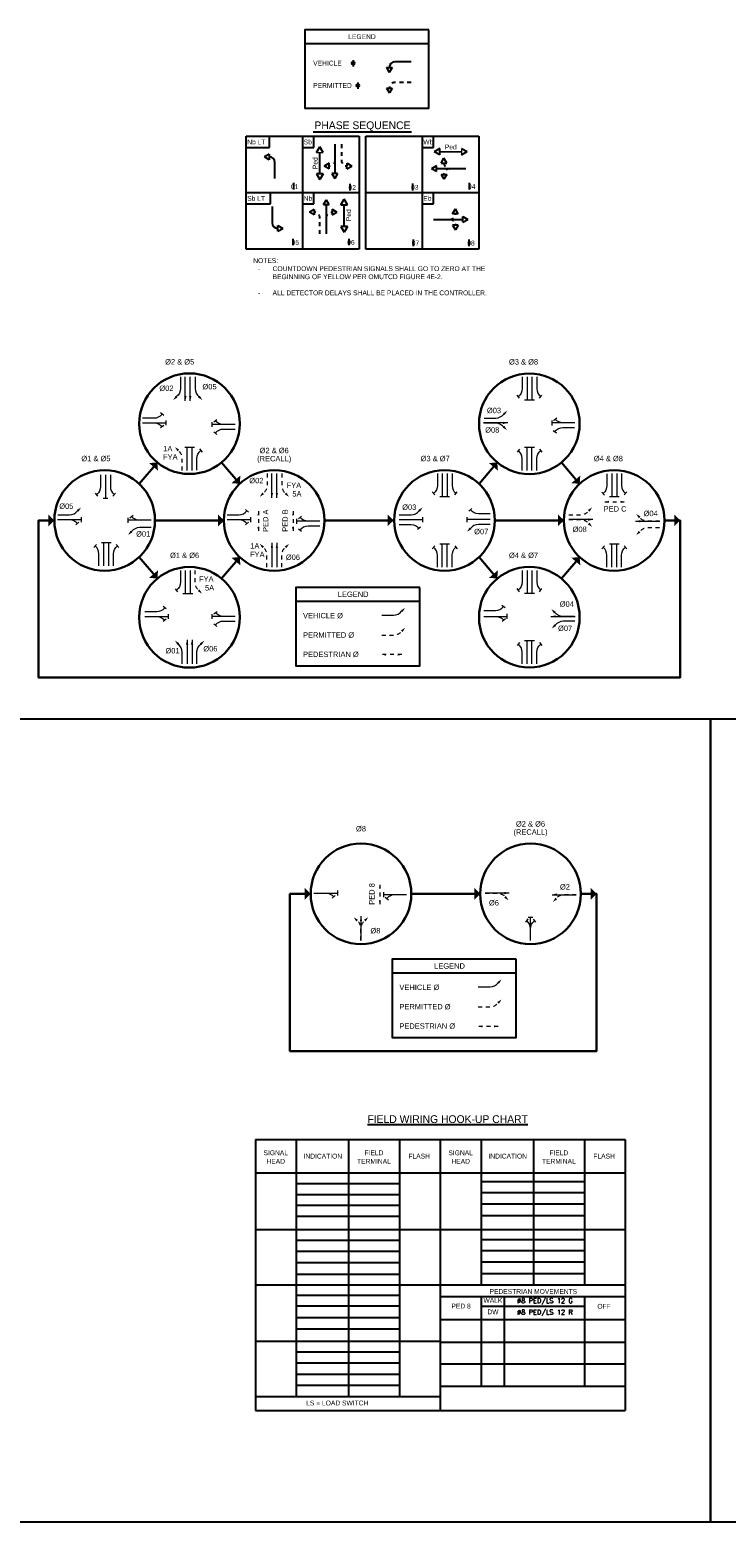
# Model space of a CAD drawing. Header units: feet. Extents: x -492 to 1369515, y -204 to 458626.
# Tile 13 of 17: x 139 to 157, y -138 to -100. Entities that reach past the tile are written whole.
import ezdxf
from ezdxf.enums import TextEntityAlignment as Align

# ---------------------------------------------------------------- set-up
doc = ezdxf.new("R2010")
doc.units = ezdxf.units.FT
doc.header["$MEASUREMENT"] = 0
for name, pattern in [('DGN Style 1', [0.063228, 0.000105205, -0.063123]), ('DGN Style 2', [0.017105, 0.010263, -0.006842]), ('F', [0.15, 0.1, -0.05])]:
    doc.linetypes.add(name, pattern=pattern)
doc.layers.add('COLUMNS', color=6, linetype='Continuous', plot=False)
for name, color, linetype in [('SH_Data', 7, 'Continuous'), ('SH_Text', 9, 'Continuous'), ('ST_Details', 4, 'Continuous'), ('ST_Text', 9, 'Continuous'), ('TEXT-DED', 10, 'Continuous')]:
    doc.layers.add(name, color=color, linetype=linetype)
doc.styles.add('Font 31 Normal (0.14)', font='ISO_FONTRIGHT.shx', dxfattribs={"height": 0.2})
doc.styles.add('Slanted Normal (0.14) Font 31', font='ISO_FONTRIGHT.shx', dxfattribs={"height": 0.14})
doc.styles.add('Slanted-Normal', font='font31.shx', dxfattribs={"height": 0.14})

# ---------------------------------------------------------------- blocks, each defined once
blk = doc.blocks.new('STHRU')
at = {"layer": 'SH_Data', "color": 2, "linetype": 'Continuous', "lineweight": 13}
for p, q in [((0, 0), (0.731, 0)), ((0.731, -0.077), (0.731, 0.077))]:
    blk.add_line(p, q, dxfattribs=at)
blk = doc.blocks.new('TERMF')
at = {"layer": 'SH_Data', "color": 1, "linetype": 'Continuous', "lineweight": 13, "extrusion": (0, 0, -1)}
blk.add_solid([(0.156, 0.039), (0, 0), (0.156, -0.039)], dxfattribs=at)
blk = doc.blocks.new('*U1065')
at = {"layer": 'SH_Data', "color": 2, "linetype": 'Continuous', "lineweight": 13, "extrusion": (0, 0, -1), "flags": 128}
blk.add_lwpolyline([(-0.096, 0.308), (-0.096, -0.005, 0.227198), (0.006, -0.217)], format="xyb", dxfattribs=at)
at = {"layer": 'SH_Data', "color": 1, "linetype": 'Continuous', "lineweight": 13, "extrusion": (0, 0, -1), "xscale": 0.8222475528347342, "yscale": 0.8222475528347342, "zscale": 0.8222475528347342, "rotation": 314.9229827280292}
blk.add_blockref('TERMF', (0.096, -0.308), dxfattribs=at)
blk = doc.blocks.new('*U1067')
at = {"layer": 'SH_Data', "color": 2, "linetype": 'Continuous', "lineweight": 13}
blk.add_line((0.001, 0.283), (0.067, 0.201), dxfattribs=at)
at = {"layer": 'SH_Data', "color": 2, "linetype": 'Continuous', "lineweight": 13, "flags": 128}
blk.add_lwpolyline([(-0.067, -0.283), (-0.067, 0.03, -0.227198), (0.034, 0.242)], format="xyb", dxfattribs=at)
blk = doc.blocks.new('TERMF_2')
at = {"layer": 'SH_Data', "color": 1, "linetype": 'Continuous', "lineweight": 13}
blk.add_solid([(-0.156, 0.039), (0, 0), (-0.156, -0.039)], dxfattribs=at)
blk = doc.blocks.new('*U1069')
at = {"layer": 'SH_Data', "color": 2, "linetype": 'Continuous', "lineweight": 13}
blk.add_line((0.32, 0), (-0.32, 0), dxfattribs=at)
at = {"layer": 'SH_Data', "color": 1, "linetype": 'Continuous', "lineweight": 13, "xscale": 0.8222464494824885, "yscale": 0.8222464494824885, "zscale": 0.8222464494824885, "rotation": 9.126311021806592e-12}
blk.add_blockref('TERMF_2', (0.32, 0), dxfattribs=at)
blk = doc.blocks.new('TERMF_4')
at = {"layer": 'SH_Data', "color": 1, "linetype": 'Continuous', "lineweight": 13, "extrusion": (0, 0, -1)}
blk.add_solid([(0.156, 0.039), (0, 0), (0.156, -0.039)], dxfattribs=at)
blk = doc.blocks.new('*U1071')
at = {"layer": 'SH_Data', "color": 2, "linetype": 'DGN Style 1', "lineweight": 13, "flags": 128}
blk.add_lwpolyline([(-0.115, 0.37), (-0.115, -0.006, 0.227198), (0.007, -0.261)], format="xyb", dxfattribs=at)
at = {"layer": 'SH_Data', "color": 1, "linetype": 'Continuous', "lineweight": 13, "xscale": 0.986697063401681, "yscale": 0.986697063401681, "zscale": 0.986697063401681, "rotation": 314.9229827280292}
blk.add_blockref('TERMF_4', (0.115, -0.37), dxfattribs=at)
blk = doc.blocks.new('TERMF_5')
at = {"layer": 'SH_Data', "color": 1, "linetype": 'Continuous', "lineweight": 13}
blk.add_solid([(-0.156, 0.039), (0, 0), (-0.156, -0.039)], dxfattribs=at)
blk = doc.blocks.new('TERMF_6')
at = {"layer": 'SH_Data', "color": 1, "linetype": 'Continuous', "lineweight": 13}
blk.add_solid([(-0.156, 0.039), (0, 0), (-0.156, -0.039)], dxfattribs=at)
blk = doc.blocks.new('*U1074')
at = {"layer": 'SH_Data', "color": 2, "linetype": 'DGN Style 2', "lineweight": 13}
blk.add_line((0.375, 0), (-0.375, 0), dxfattribs=at)
at = {"layer": 'SH_Data', "color": 1, "linetype": 'Continuous', "lineweight": 13, "extrusion": (0, 0, -1), "xscale": 0.9754271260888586, "yscale": 0.9754271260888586, "zscale": 0.9754271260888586, "rotation": 9.12631102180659e-12}
blk.add_blockref('TERMF_6', (0.375, 0), dxfattribs=at)
at = {"layer": 'SH_Data', "color": 1, "linetype": 'Continuous', "lineweight": 13, "xscale": 0.9754271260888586, "yscale": 0.9754271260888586, "zscale": 0.9754271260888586, "rotation": 9.12631102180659e-12}
blk.add_blockref('TERMF_5', (0.375, 0), dxfattribs=at)
blk = doc.blocks.new('PED')
at = {"layer": 'SH_Data', "color": 2, "linetype": 'DGN Style 2', "lineweight": 13}
blk.add_blockref('*U1074', (0, 0), dxfattribs=at)
blk = doc.blocks.new('TERMF_1')
at = {"layer": 'SH_Data', "color": 1, "linetype": 'Continuous', "lineweight": 13, "extrusion": (0, 0, -1)}
blk.add_solid([(0.156, 0.039), (0, 0), (0.156, -0.039)], dxfattribs=at)
blk = doc.blocks.new('TERMF_7')
at = {"layer": 'SH_Data', "color": 1, "linetype": 'Continuous', "lineweight": 13, "extrusion": (0, 0, -1)}
blk.add_solid([(0.156, 0.039), (0, 0), (0.156, -0.039)], dxfattribs=at)
blk = doc.blocks.new('*U1077')
at = {"layer": 'SH_Data', "color": 2, "linetype": 'DGN Style 1', "lineweight": 13, "flags": 128}
blk.add_lwpolyline([(-0.3, 0.094), (0.005, 0.094, -0.227198), (0.212, -0.005)], format="xyb", dxfattribs=at)
at = {"layer": 'SH_Data', "color": 1, "linetype": 'Continuous', "lineweight": 13, "extrusion": (0, 0, -1), "xscale": 0.801444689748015, "yscale": 0.801444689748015, "zscale": 0.801444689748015, "rotation": 224.9359150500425}
blk.add_blockref('TERMF_7', (-0.3, -0.094), dxfattribs=at)
blk = doc.blocks.new('TERMF_8')
at = {"layer": 'SH_Data', "color": 1, "linetype": 'Continuous', "lineweight": 13, "extrusion": (0, 0, -1)}
blk.add_solid([(0.156, 0.039), (0, 0), (0.156, -0.039)], dxfattribs=at)
blk = doc.blocks.new('*U1079')
at = {"layer": 'SH_Data', "color": 2, "linetype": 'DGN Style 1', "lineweight": 13, "flags": 128}
blk.add_lwpolyline([(0.3, -0.094), (-0.005, -0.094, -0.227198), (-0.212, 0.005)], format="xyb", dxfattribs=at)
at = {"layer": 'SH_Data', "color": 1, "linetype": 'Continuous', "lineweight": 13, "extrusion": (0, 0, -1), "xscale": 0.801444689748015, "yscale": 0.801444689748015, "zscale": 0.801444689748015, "rotation": 44.93591505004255}
blk.add_blockref('TERMF_8', (0.3, 0.094), dxfattribs=at)
blk = doc.blocks.new('TERMF_9')
at = {"layer": 'SH_Data', "color": 1, "linetype": 'Continuous', "lineweight": 13, "extrusion": (0, 0, -1)}
blk.add_solid([(0.156, 0.039), (0, 0), (0.156, -0.039)], dxfattribs=at)
blk = doc.blocks.new('*U1081')
at = {"layer": 'SH_Data', "color": 2, "linetype": 'DGN Style 1', "lineweight": 13, "flags": 128}
blk.add_lwpolyline([(0.094, 0.3), (0.094, -0.005, -0.227198), (-0.005, -0.212)], format="xyb", dxfattribs=at)
at = {"layer": 'SH_Data', "color": 1, "linetype": 'Continuous', "lineweight": 13, "extrusion": (0, 0, -1), "xscale": 0.8014446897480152, "yscale": 0.8014446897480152, "zscale": 0.8014446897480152, "rotation": 314.9229827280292}
blk.add_blockref('TERMF_9', (0.094, -0.3), dxfattribs=at)
blk = doc.blocks.new('PERMISSIVE ARROW')
at = {"layer": 'SH_Data', "color": 2, "linetype": 'F', "lineweight": 13, "flags": 128}
blk.add_lwpolyline([(0, 0), (0.306, 0, 0.227198), (0.512, 0.099)], format="xyb", dxfattribs=at)
at = {"layer": 'SH_Data', "color": 1, "linetype": 'Continuous', "lineweight": 13, "xscale": 0.8014446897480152, "yscale": 0.8014446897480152, "zscale": 0.8014446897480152, "rotation": 44.92298272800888}
blk.add_blockref('TERMF_4', (0.601, 0.187), dxfattribs=at)

msp = doc.modelspace()

# ---------------------------------------------------------------- linework, layer by layer
at = {"layer": 'COLUMNS', "color": 3}
msp.add_lwpolyline([(125.91158, -138.06895), (125.91158, -117.31895), (156.28658, -117.31895), (156.28658, -138.06895)], close=True, dxfattribs=at)
at = {"layer": 'COLUMNS', "color": 2}
msp.add_lwpolyline([(156.28658, -138.06895), (156.28658, -117.31895), (186.66158, -117.31895), (186.66158, -138.06895)], close=True, dxfattribs=at)
at = {"layer": 'SH_Data', "color": 3}
for p, q in [((145.80181, -99.86471), (149.00376, -99.86471)), ((146.02101, -102.15179), (148.55701, -102.15179)), ((144.28931, -103.72078), (144.28931, -102.26245)), ((144.28931, -102.26245), (145.74765, -102.26245)), ((144.28931, -102.55411), (144.88752, -102.55411)), ((144.88752, -102.55411), (144.88752, -102.26245)), ((145.74765, -102.26245), (145.74765, -105.17911)), ((145.74765, -102.26245), (147.20598, -102.26245)), ((145.74765, -102.55411), (146.03931, -102.55411)), ((146.03931, -102.55411), (146.03931, -102.26245)), ((147.20598, -102.26245), (147.20598, -103.72078)), ((147.37959, -103.72078), (147.37959, -102.26245)), ((147.37959, -102.26245), (148.83792, -102.26245)), ((148.83792, -102.26245), (148.83792, -105.17911)), ((148.83792, -102.26245), (150.29626, -102.26245)), ((148.83792, -102.55411), (149.12959, -102.55411)), ((149.12959, -102.55411), (149.12959, -102.26245)), ((150.29626, -102.26245), (150.29626, -105.17911)), ((144.28931, -103.72078), (147.20598, -103.72078)), ((144.28931, -105.17911), (144.28931, -103.72078)), ((144.28931, -104.01245), (144.91738, -104.01245)), ((144.91738, -104.01245), (144.91738, -103.72078)), ((145.74765, -104.01245), (146.03931, -104.01245)), ((146.03931, -104.01245), (146.03931, -103.72078)), ((147.20598, -103.72078), (147.20598, -105.17911)), ((147.37959, -103.72078), (150.29626, -103.72078)), ((147.37959, -105.17911), (147.37959, -103.72078)), ((148.83792, -104.01245), (149.12959, -104.01245)), ((149.12959, -104.01245), (149.12959, -103.72078)), ((145.74765, -105.17911), (144.28931, -105.17911)), ((147.20598, -105.17911), (145.74765, -105.17911)), ((147.20598, -105.17911), (145.74765, -105.17911)), ((148.83792, -105.17911), (147.37959, -105.17911)), ((150.29626, -105.17911), (148.83792, -105.17911)), ((144.52592, -128.18464), (149.30239, -128.18464)), ((149.30239, -128.18464), (149.30239, -135.18465)), ((149.30239, -128.18464), (154.07887, -128.18464)), ((154.07887, -128.18464), (154.07887, -135.18465)), ((144.52592, -129.04111), (149.30239, -129.04111)), ((149.30239, -129.04111), (154.07887, -129.04111)), ((144.52592, -130.507), (149.30239, -130.507)), ((149.30239, -130.507), (154.07887, -130.507)), ((144.52592, -131.93994), (149.30239, -131.93994)), ((149.30239, -131.93994), (154.07887, -131.93994)), ((149.30239, -132.23641), (154.07887, -132.23641)), ((149.30239, -132.82935), (154.07887, -132.82935)), ((144.52592, -133.38935), (149.30239, -133.38935)), ((149.30239, -133.42229), (154.07887, -133.42229)), ((149.30239, -133.98229), (154.07887, -133.98229)), ((149.30239, -134.55876), (154.07887, -134.55876)), ((144.52592, -135.18465), (154.07887, -135.18465))]:
    msp.add_line(p, q, dxfattribs=at)
at = {"layer": 'SH_Data', "color": 9, "linetype": 'Continuous', "lineweight": 30}
for p, q in [((141.9945, -110.69082), (141.52335, -111.24286)), ((144.12308, -111.24269), (143.65194, -110.69066)), ((150.77427, -110.6918), (150.30422, -111.24255)), ((152.90347, -111.24293), (152.43291, -110.69158)), ((143.71364, -112.18957), (141.93261, -112.18957)), ((148.09387, -112.18957), (146.31284, -112.18957)), ((152.49411, -112.18974), (150.71399, -112.18974)), ((141.99547, -113.68969), (141.52323, -113.13638)), ((144.12305, -113.13642), (143.65082, -113.68973)), ((150.77534, -113.6887), (150.30433, -113.13682)), ((152.90352, -113.13659), (152.43212, -113.68892)), ((150.3342, -121.83698), (148.55408, -121.83698))]:
    msp.add_line(p, q, dxfattribs=at)
at = {"layer": 'SH_Data'}
for p, q in [((145.57265, -114.27161), (148.77459, -114.27161)), ((148.0627, -123.87489), (151.26465, -123.87489))]:
    msp.add_line(p, q, dxfattribs=at)
at = {"layer": 'SH_Data', "color": 3, "flags": 128}
msp.add_lwpolyline([(149.00376, -99.51471), (145.80181, -99.51471), (145.80181, -101.53531), (149.00376, -101.53531), (149.00376, -99.51471)], close=True, dxfattribs=at)
at = {"layer": 'SH_Data', "color": 9, "lineweight": 30, "flags": 128}
for points in [[(155.09331, -112.18974), (155.49943, -112.18974), (155.49943, -116.25099), (139.33341, -116.25099), (138.92728, -116.25099), (138.92728, -112.18957), (139.33341, -112.18957)], [(152.9334, -121.83705), (153.33952, -121.83705), (153.33952, -125.8983), (145.41993, -125.8983), (145.41993, -121.83688), (145.95488, -121.83691)]]:
    msp.add_lwpolyline(points, dxfattribs=at)
at = {"layer": 'SH_Data', "flags": 128}
for points in [[(148.77459, -113.92161), (145.57265, -113.92161), (145.57265, -115.94221), (148.77459, -115.94221), (148.77459, -113.92161)], [(151.26465, -123.52489), (148.0627, -123.52489), (148.0627, -125.54549), (151.26465, -125.54549), (151.26465, -123.52489)]]:
    msp.add_lwpolyline(points, close=True, dxfattribs=at)
at = {"layer": 'SH_Data', "color": 2, "linetype": 'Continuous', "lineweight": 13, "flags": 128}
msp.add_lwpolyline([(143.01731, -115.89684), (143.01737, -115.59132, -0.22719766), (143.11638, -115.38481)], format="xyb", dxfattribs=at)
at = {"layer": 'SH_Data', "color": 254, "linetype": 'Continuous', "lineweight": 30}
for centre in [(142.82312, -109.68967), (151.60359, -109.69098), (140.63301, -112.18957), (145.01324, -112.18957), (149.41439, -112.18974), (153.79371, -112.18974), (142.82312, -114.69165), (151.60359, -114.69017), (147.25448, -121.83698), (151.6338, -121.83698)]:
    msp.add_circle(centre, 1.2996, dxfattribs=at)
at = {"layer": 'SH_Data'}
for points in [[(141.9945, -110.69082), (141.78082, -110.70762), (142.0113, -110.90451)], [(144.12305, -113.13642), (143.90936, -113.15322), (144.13985, -113.35011)], [(152.90352, -113.13659), (152.68984, -113.15339), (152.92033, -113.35028)]]:
    msp.add_solid(points, dxfattribs=at)
at = {"layer": 'SH_Data', "extrusion": (0, 0, -1)}
for points in [[(-144.12308, -111.24269), (-143.9094, -111.22588), (-144.13988, -111.029)], [(-150.77534, -110.69078), (-150.56165, -110.70758), (-150.79214, -110.90446)], [(-152.90347, -111.24293), (-152.68978, -111.22613), (-152.92027, -111.02924)], [(-139.33341, -112.18957), (-139.18191, -112.03794), (-139.18178, -112.34107)], [(-143.71364, -112.18957), (-143.56214, -112.03794), (-143.56201, -112.34107)], [(-148.09387, -112.18957), (-147.94236, -112.03794), (-147.94224, -112.34107)], [(-152.49411, -112.18974), (-152.34261, -112.03811), (-152.34248, -112.34124)], [(-155.49943, -112.18974), (-155.34793, -112.03811), (-155.3478, -112.34124)], [(-141.99547, -113.68969), (-141.78178, -113.67289), (-142.01227, -113.47601)], [(-150.77534, -113.6887), (-150.56165, -113.67189), (-150.79214, -113.47501)], [(-145.95488, -121.83698), (-145.80338, -121.68535), (-145.80325, -121.98848)], [(-150.3342, -121.83698), (-150.18269, -121.68535), (-150.18257, -121.98848)], [(-153.33952, -121.83705), (-153.18802, -121.68542), (-153.18789, -121.98855)]]:
    msp.add_solid(points, dxfattribs=at)
at = {"layer": 'ST_Details'}
for p, q in [((147.91174, -100.4878), (148.05758, -100.48755)), ((147.91174, -100.4878), (147.98487, -100.61397)), ((148.05758, -100.48755), (147.98487, -100.61397)), ((148.54691, -100.3409), (148.13025, -100.3416)), ((147.91465, -101.01972), (148.06048, -101.01948)), ((147.91465, -101.01972), (147.98777, -101.14589)), ((148.06048, -101.01948), (147.98777, -101.14589)), ((146.10541, -102.68123), (146.18957, -102.53499)), ((146.27415, -102.681), (146.18957, -102.53499)), ((146.57894, -102.47156), (146.57768, -103.2285)), ((144.8844, -102.72368), (144.75823, -102.7968)), ((144.88465, -102.86951), (144.75823, -102.7968)), ((144.8844, -102.72368), (144.88465, -102.86951)), ((146.19138, -103.23786), (146.19041, -102.68146)), ((149.29509, -102.57865), (149.14922, -102.66346)), ((149.2956, -102.74738), (149.14922, -102.66346)), ((149.2956, -102.74738), (149.29509, -102.57865)), ((149.29534, -102.66302), (149.85174, -102.66114)), ((149.32381, -102.95719), (149.39652, -102.83077)), ((149.46964, -102.95694), (149.39652, -102.83077)), ((149.85183, -102.57615), (149.99821, -102.66007)), ((149.85234, -102.74488), (149.99821, -102.66007)), ((146.27574, -103.23774), (146.10701, -103.23798)), ((146.10701, -103.23798), (146.19158, -103.38399)), ((146.27574, -103.23774), (146.19158, -103.38399)), ((146.43229, -102.9609), (146.30588, -103.03361)), ((146.43205, -103.10673), (146.30588, -103.03361)), ((146.43205, -103.10673), (146.43229, -102.9609)), ((146.50476, -103.22838), (146.57747, -103.3548)), ((146.6506, -103.22863), (146.50476, -103.22838)), ((146.6506, -103.22863), (146.57747, -103.3548)), ((146.89323, -103.10779), (146.89347, -102.96195)), ((146.89323, -103.10779), (147.01965, -103.03508)), ((146.89347, -102.96195), (147.01965, -103.03508)), ((149.20368, -103.0303), (149.0775, -103.10343)), ((149.20392, -103.17614), (149.0775, -103.10343)), ((149.20392, -103.17614), (149.20368, -103.0303)), ((149.96074, -103.10196), (149.2038, -103.10322)), ((149.32381, -102.95719), (149.46964, -102.95694)), ((149.32466, -103.24885), (149.47049, -103.24861)), ((149.32466, -103.24885), (149.39778, -103.37502)), ((149.47049, -103.24861), (149.39778, -103.37502)), ((146.28921, -104.03024), (146.36192, -103.90382)), ((146.28921, -104.03024), (146.43504, -104.02999)), ((146.43504, -104.02999), (146.36192, -103.90382)), ((146.36339, -104.78706), (146.36213, -104.03012)), ((146.73568, -104.03753), (146.81984, -103.89128)), ((146.73568, -104.03753), (146.90442, -104.03729)), ((146.90442, -104.03729), (146.81984, -103.89128)), ((146.82164, -104.59415), (146.82068, -104.03775)), ((146.04698, -104.15189), (145.92081, -104.22501)), ((146.04723, -104.29772), (145.92081, -104.22501)), ((146.04698, -104.15189), (146.04723, -104.29772)), ((146.50816, -104.1514), (146.63458, -104.2241)), ((146.50816, -104.1514), (146.50841, -104.29723)), ((146.50841, -104.29723), (146.63458, -104.2241)), ((149.13083, -104.41072), (149.88777, -104.41199)), ((149.62193, -104.26571), (149.69506, -104.13954)), ((149.76776, -104.26596), (149.62193, -104.26571)), ((149.76776, -104.26596), (149.69506, -104.13954)), ((149.88765, -104.48491), (149.88789, -104.33907)), ((149.88765, -104.48491), (150.01407, -104.4122)), ((149.88789, -104.33907), (150.01407, -104.4122)), ((145.10522, -104.57205), (145.23164, -104.64476)), ((145.10547, -104.71789), (145.10522, -104.57205)), ((145.10547, -104.71789), (145.23164, -104.64476)), ((146.90601, -104.59403), (146.73728, -104.59427)), ((146.73728, -104.59427), (146.82185, -104.74028)), ((146.90601, -104.59403), (146.82185, -104.74028)), ((149.76692, -104.55762), (149.62108, -104.55738)), ((149.62108, -104.55738), (149.69379, -104.68379)), ((149.76692, -104.55762), (149.69379, -104.68379))]:
    msp.add_line(p, q, dxfattribs=at)
at = {"layer": 'ST_Details', "linetype": 'F', "flags": 128}
for points in [[(148.54982, -100.87282), (148.13315, -100.87352, 0.41421356), (147.98756, -101.0196)], [(146.74915, -102.47213), (146.74776, -102.88879, 0.41421356), (146.89335, -103.03487)], [(146.57825, -102.88823, -0.41421356), (146.43217, -103.03382)], [(149.54316, -103.10265, 0.41421356), (149.39757, -103.24873)], [(146.19318, -104.78706), (146.19318, -104.37039, 0.41421356), (146.04711, -104.2248)], [(146.3627, -104.37039, -0.41421356), (146.50829, -104.22432)], [(149.54841, -104.41142, -0.41421571), (149.694, -104.5575)]]:
    msp.add_lwpolyline(points, format="xyb", dxfattribs=at)
at = {"layer": 'ST_Details', "flags": 128}
for points in [[(145.0306, -103.35885), (145.0306, -102.94218, 0.41421356), (144.88452, -102.79659)], [(144.95927, -104.08272), (144.95927, -104.49938, 0.41421356), (145.10535, -104.64497)]]:
    msp.add_lwpolyline(points, format="xyb", dxfattribs=at)
at = {"layer": 'ST_Details'}
msp.add_arc((148.13049, -100.48743), 0.14583, 90.095721, 180.095721, dxfattribs=at)
at = {"layer": 'ST_Details', "linetype": 'F'}
for centre, start, end in [((149.54256, -102.95682), 180.095721, 270.095721), ((149.54901, -104.26559), 269.904279, 359.904279)]:
    msp.add_arc(centre, 0.14583, start, end, dxfattribs=at)
at = {"layer": 'ST_Text', "linetype": 'Continuous', "lineweight": 0}
for p, q in [((146.10541, -102.68123), (146.27415, -102.681)), ((149.85183, -102.57615), (149.85234, -102.74488))]:
    msp.add_line(p, q, dxfattribs=at)
at = {"layer": 'TEXT-DED'}
for p, q in [((147.05457, -100.29599), (147.05457, -100.46363)), ((147.17484, -100.87219), (147.17484, -101.03982)), ((145.51304, -103.46494), (145.51304, -103.64072)), ((146.97049, -103.49313), (146.97049, -103.66565)), ((148.58385, -103.48596), (148.58385, -103.66662)), ((150.0486, -103.46969), (150.0486, -103.64058)), ((145.49641, -104.91398), (145.49641, -105.08161)), ((146.93717, -104.91398), (146.93717, -105.08161)), ((148.59984, -104.92959), (148.59984, -105.10374)), ((150.0366, -104.92959), (150.0366, -105.10211)), ((145.58004, -128.18464), (145.58004, -134.82229)), ((146.93063, -128.18464), (146.93063, -134.82229)), ((148.24828, -128.18464), (148.24828, -134.82229)), ((150.35651, -128.18464), (150.35651, -131.93994)), ((151.7071, -128.18464), (151.7071, -131.93994)), ((153.02475, -128.18464), (153.02475, -131.93994)), ((145.58004, -129.32111), (148.24828, -129.32111)), ((150.35651, -129.2717), (153.02475, -129.2717)), ((145.58004, -129.60111), (148.24828, -129.60111)), ((145.58004, -129.88111), (148.24828, -129.88111)), ((150.35651, -129.5517), (153.02475, -129.5517)), ((150.35651, -129.84817), (153.02475, -129.84817)), ((145.58004, -130.16111), (148.24828, -130.16111)), ((150.35651, -130.14464), (153.02475, -130.14464)), ((145.58004, -130.787), (148.24828, -130.787)), ((145.58004, -131.067), (148.24828, -131.067)), ((150.35651, -130.77053), (153.02475, -130.77053)), ((150.35651, -131.05053), (153.02475, -131.05053)), ((145.58004, -131.36347), (148.24828, -131.36347)), ((150.35651, -131.347), (153.02475, -131.347)), ((145.58004, -131.65994), (148.24828, -131.65994)), ((150.35651, -131.64347), (153.02475, -131.64347)), ((145.58004, -132.20347), (148.24828, -132.20347)), ((150.35651, -132.23641), (150.35651, -133.98229)), ((150.35651, -132.23641), (150.35651, -134.55876)), ((150.35651, -132.23641), (150.35651, -134.55876)), ((150.9571, -132.23641), (150.9571, -134.55876)), ((150.9571, -132.23641), (150.9571, -134.55876)), ((153.02475, -132.23641), (153.02475, -133.98229)), ((153.02475, -132.23641), (153.02475, -134.55876)), ((145.58004, -132.48347), (148.24828, -132.48347)), ((150.35651, -132.492), (153.02475, -132.492)), ((145.58004, -132.77994), (148.24828, -132.77994)), ((145.58004, -133.07641), (148.24828, -133.07641)), ((145.58004, -133.66935), (148.24828, -133.66935)), ((145.58004, -133.94935), (148.24828, -133.94935)), ((145.58004, -134.24582), (148.24828, -134.24582)), ((145.58004, -134.52582), (148.24828, -134.52582)), ((144.52592, -134.82229), (149.30239, -134.82229))]:
    msp.add_line(p, q, dxfattribs=at)
at = {"layer": 'TEXT-DED', "color": 3}
msp.add_line((144.52592, -128.18464), (144.52592, -135.18465), dxfattribs=at)
at = {"layer": 'TEXT-DED'}
for centre in [(147.05352, -100.3775), (147.1738, -100.95369)]:
    msp.add_circle(centre, 0.03739, dxfattribs=at)

# ---------------------------------------------------------------- block references
at = {"layer": 'SH_Data', "color": 2, "linetype": 'Continuous', "lineweight": 13}
for name, p, xscale, yscale, zscale, rotation in [('*U1065', (142.49653, -108.77933), 0.9747000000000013, 0.9747000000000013, 0.9747000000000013, 359.9870676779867), ('*U1067', (151.35182, -108.75627), 0.9747, 0.9747, 0.9747, 180.0000000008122), ('*U1067', (141.8832, -109.73447), 0.9747, 0.9747, 0.9747, 270.0000000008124), ('STHRU', (144.00244, -109.7106), 0.8216335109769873, 0.8216335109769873, 0.8216335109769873, 180), ('STHRU', (152.78291, -109.66974), 0.8216335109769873, 0.8216335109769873, 0.8216335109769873, 180), ('*U1067', (152.49838, -109.86206), -0.9747, 0.9747, 0.9747, 90), ('*U1067', (152.50699, -109.60424), 0.9747, 0.9747, 0.9747, 89.99999999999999), ('*U1067', (143.08287, -110.61895), 0.9747000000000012, 0.9747000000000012, 0.9747000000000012, 359.9870676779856), ('STHRU', (140.65394, -111.01025), 0.8216335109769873, 0.8216335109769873, 0.8216335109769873, 270), ('*U1067', (149.16262, -111.25503), 0.9747, 0.9747, 0.9747, 180.0000000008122), ('*U1067', (153.54194, -111.26024), 0.9747, 0.9747, 0.9747, 180.0000000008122), ('*U1067', (139.69309, -112.23437), 0.9747, 0.9747, 0.9747, 270.0000000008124), ('*U1067', (141.5623, -112.12011), 0.9747000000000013, 0.9747000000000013, 0.9747000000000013, 89.98706767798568), ('*U1067', (144.07332, -112.23437), 0.9747, 0.9747, 0.9747, 270.0000000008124), ('STHRU', (146.19256, -112.2105), 0.8216335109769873, 0.8216335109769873, 0.8216335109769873, 180), ('STHRU', (150.59371, -112.1685), 0.8216335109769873, 0.8216335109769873, 0.8216335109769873, 180), ('*U1067', (150.31779, -111.94913), 0.9747, 0.9747, 0.9747, 89.99999999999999), ('*U1071', (152.92329, -112.26213), -0.8122499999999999, 0.8122499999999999, 0.8122499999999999, 90), ('*U1067', (148.51961, -112.36082), 0.9747, 0.9747, 0.9747, 270), ('*U1067', (154.05345, -113.11902), 0.9747000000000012, 0.9747000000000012, 0.9747000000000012, 359.9870676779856), ('*U1067', (142.52468, -113.75694), 0.9747, 0.9747, 0.9747, 180.0000000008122), ('*U1067', (151.35182, -113.75546), 0.9747, 0.9747, 0.9747, 180.0000000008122), ('*U1067', (150.7002, -114.44956), -0.9747, 0.9747, 0.9747, 270), ('*U1067', (141.95062, -114.73591), 0.9747, 0.9747, 0.9747, 270), ('STHRU', (144.00244, -114.67041), 0.8216335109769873, 0.8216335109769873, 0.8216335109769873, 180), ('*U1067', (143.73174, -114.60491), 0.9747, 0.9747, 0.9747, 89.99999999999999), ('STHRU', (150.42427, -114.66894), -0.8216335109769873, 0.8216335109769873, 0.8216335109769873, 180), ('*U1067', (150.7088, -114.73444), 0.9747, 0.9747, 0.9747, 270), ('*U1067', (146.31456, -121.88179), 0.9747, 0.9747, 0.9747, 270.0000000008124), ('STHRU', (148.4338, -121.85791), 0.8216335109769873, 0.8216335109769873, 0.8216335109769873, 180), ('*U1067', (151.69936, -122.76627), 0.9747000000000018, 0.9747000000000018, 0.9747000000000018, 359.9870676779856)]:
    msp.add_blockref(name, p, dxfattribs=dict(at, xscale=xscale, yscale=yscale, zscale=zscale, rotation=rotation))
at = {"layer": 'SH_Data', "color": 1, "linetype": 'Continuous', "lineweight": 13, "extrusion": (0, 0, -1)}
for name, p, xscale, yscale, zscale, rotation in [('*U1069', (-142.71704, -108.79049), 0.9747, 0.9747, 0.9747, 269.9999999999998), ('*U1069', (-142.84386, -108.79049), 0.9747, 0.9747, 0.9747, 269.9999999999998), ('*U1069', (-144.95382, -111.29039), 0.9747, 0.9747, 0.9747, 269.9999999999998), ('*U1069', (-145.08064, -111.29039), 0.9747, 0.9747, 0.9747, 269.9999999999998), ('TERMF_1', (-143.20468, -115.29627), 0.801444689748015, 0.801444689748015, 0.801444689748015, 134.9359150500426)]:
    msp.add_blockref(name, p, dxfattribs=dict(at, xscale=xscale, yscale=yscale, zscale=zscale, rotation=rotation))
at = {"layer": 'SH_Data', "color": 2, "linetype": 'Continuous', "lineweight": 13, "extrusion": (0, 0, -1)}
for name, p, xscale, yscale, zscale in [('*U1065', (-143.06422, -108.77935), 0.9747, 0.9747, 0.9747), ('STHRU', (-141.83821, -112.18561), 0.8216335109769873, 0.8216335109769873, 0.8216335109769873), ('*U1067', (-140.41946, -113.08436), 0.9747, 0.9747, 0.9747)]:
    msp.add_blockref(name, p, dxfattribs=dict(at, xscale=xscale, yscale=yscale, zscale=zscale))
for name, p, xscale, yscale, zscale, rotation in [('STHRU', (-151.54414, -108.48035), 0.8216335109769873, 0.8216335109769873, 0.8216335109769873, 270.0000000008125), ('STHRU', (-151.67096, -108.48035), 0.8216335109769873, 0.8216335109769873, 0.8216335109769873, 270.0000000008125), ('*U1067', (-151.86328, -108.75627), 0.9747, 0.9747, 0.9747, 180.0000000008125), ('*U1067', (-141.88306, -109.47611), 0.9747, 0.9747, 0.9747, 90.00000000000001), ('*U1065', (-150.7332, -109.44934), 0.9747, 0.9747, 0.9747, 270), ('STHRU', (-141.61249, -109.66897), 0.8216335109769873, 0.8216335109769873, 0.8216335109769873, 180.0000000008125), ('*U1067', (-143.72652, -109.64509), -0.9747, 0.9747, 0.9747, 270), ('*U1067', (-143.72652, -109.90291), 0.9747, 0.9747, 0.9747, 270), ('*U1065', (-150.72459, -109.76329), -0.9747, 0.9747, 0.9747, 270), ('STHRU', (-142.76367, -110.89486), 0.8216335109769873, 0.8216335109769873, 0.8216335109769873, 90.00000000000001), ('STHRU', (-142.89049, -110.89486), 0.8216335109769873, 0.8216335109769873, 0.8216335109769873, 90.00000000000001), ('*U1067', (-151.35176, -110.62027), 0.9747000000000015, 0.9747000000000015, 0.9747000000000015, 359.9870676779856), ('STHRU', (-151.54414, -110.89617), 0.8216335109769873, 0.8216335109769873, 0.8216335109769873, 90.00000000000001), ('STHRU', (-151.67096, -110.89617), 0.8216335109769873, 0.8216335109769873, 0.8216335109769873, 90.00000000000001), ('*U1067', (-151.86334, -110.62027), -0.9747000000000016, 0.9747, 0.9747, 0.01293232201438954), ('*U1067', (-140.46162, -111.28617), -0.9747, 0.9747, 0.9747, 180), ('*U1067', (-140.84626, -111.28617), 0.9747, 0.9747, 0.9747, 180), ('STHRU', (-149.35494, -110.97911), 0.8216335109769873, 0.8216335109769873, 0.8216335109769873, 270.0000000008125), ('STHRU', (-149.48176, -110.97911), 0.8216335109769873, 0.8216335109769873, 0.8216335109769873, 270.0000000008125), ('*U1067', (-149.67408, -111.25503), 0.9747, 0.9747, 0.9747, 180.0000000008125), ('STHRU', (-153.73426, -110.97911), 0.8216335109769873, 0.8216335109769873, 0.8216335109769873, 270.0000000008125), ('STHRU', (-153.86107, -110.97911), 0.8216335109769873, 0.8216335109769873, 0.8216335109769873, 270.0000000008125), ('*U1067', (-154.05339, -111.25503), 0.9747, 0.9747, 0.9747, 180.0000000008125), ('*U1065', (-139.7227, -111.94847), 0.9747, 0.9747, 0.9747, 270.0000000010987), ('STHRU', (-139.42238, -112.16887), 0.8216335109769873, 0.8216335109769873, 0.8216335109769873, 180.0000000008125), ('*U1067', (-144.07317, -111.97601), 0.9747, 0.9747, 0.9747, 90.00000000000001), ('STHRU', (-143.80261, -112.16887), 0.8216335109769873, 0.8216335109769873, 0.8216335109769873, 180.0000000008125), ('*U1067', (-145.91663, -112.14499), -0.9747, 0.9747, 0.9747, 270), ('*U1065', (-148.544, -111.9481), 0.9747, 0.9747, 0.9747, 270), ('STHRU', (-148.24368, -112.1685), 0.8216335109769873, 0.8216335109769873, 0.8216335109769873, 180), ('*U1065', (-141.53791, -112.46949), 0.9747000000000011, 0.9747000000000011, 0.9747000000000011, 89.9870676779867), ('*U1067', (-145.91663, -112.40281), 0.9747, 0.9747, 0.9747, 270), ('*U1065', (-150.2934, -112.3889), 0.9747, 0.9747, 0.9747, 90.00000000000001), ('STHRU', (-140.61177, -113.36028), 0.8216335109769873, 0.8216335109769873, 0.8216335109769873, 90.00000000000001), ('STHRU', (-140.73859, -113.36028), 0.8216335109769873, 0.8216335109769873, 0.8216335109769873, 90.00000000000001), ('*U1067', (-149.16256, -113.11902), 0.9747000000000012, 0.9747000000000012, 0.9747000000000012, 359.9870676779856), ('STHRU', (-149.35494, -113.39493), 0.8216335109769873, 0.8216335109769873, 0.8216335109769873, 90.00000000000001), ('STHRU', (-149.48176, -113.39493), 0.8216335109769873, 0.8216335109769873, 0.8216335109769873, 90.00000000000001), ('*U1067', (-149.67414, -113.11902), -0.9747000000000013, 0.9747, 0.9747, 0.01293232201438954), ('*U1067', (-153.54188, -113.11902), 0.9747000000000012, 0.9747000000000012, 0.9747000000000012, 359.9870676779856), ('STHRU', (-153.73426, -113.39493), 0.8216335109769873, 0.8216335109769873, 0.8216335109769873, 90.00000000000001), ('STHRU', (-153.86107, -113.39493), 0.8216335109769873, 0.8216335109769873, 0.8216335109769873, 90.00000000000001), ('STHRU', (-142.717, -113.48102), 0.8216335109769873, 0.8216335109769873, 0.8216335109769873, 270.0000000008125), ('STHRU', (-142.84382, -113.48102), 0.8216335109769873, 0.8216335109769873, 0.8216335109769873, 270.0000000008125), ('STHRU', (-151.54414, -113.47954), 0.8216335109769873, 0.8216335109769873, 0.8216335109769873, 270.0000000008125), ('STHRU', (-151.67096, -113.47954), 0.8216335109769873, 0.8216335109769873, 0.8216335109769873, 270.0000000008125), ('*U1067', (-151.86328, -113.75546), 0.9747, 0.9747, 0.9747, 180.0000000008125), ('*U1067', (-141.95062, -114.47809), 0.9747, 0.9747, 0.9747, 90.00000000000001), ('*U1065', (-148.09365, -114.54066), 0.9747000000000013, 0.9747000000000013, 0.9747000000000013, 269.9870676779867), ('*U1065', (-152.47399, -114.57531), -0.9747, 0.9747, 0.9747, 90), ('STHRU', (-141.6747, -114.67041), 0.8216335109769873, 0.8216335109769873, 0.8216335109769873, 180), ('*U1067', (-143.72652, -114.86273), 0.9747, 0.9747, 0.9747, 270), ('*U1065', (-152.4826, -114.88934), 0.9747, 0.9747, 0.9747, 90.00000000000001), ('*U1065', (-142.5432, -115.59655), 0.9747000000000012, 0.9747000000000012, 0.9747000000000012, 179.9870676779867), ('*U1067', (-151.35176, -115.61946), 0.9747000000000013, 0.9747000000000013, 0.9747000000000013, 359.9870676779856), ('STHRU', (-151.54414, -115.89537), 0.8216335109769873, 0.8216335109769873, 0.8216335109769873, 90.00000000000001), ('STHRU', (-151.67096, -115.89537), 0.8216335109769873, 0.8216335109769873, 0.8216335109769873, 90.00000000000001), ('*U1067', (-151.86334, -115.61946), -0.9747000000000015, 0.9747, 0.9747, 0.01293232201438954), ('STHRU', (-146.04385, -121.81629), 0.8216335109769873, 0.8216335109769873, 0.8216335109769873, 180.0000000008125), ('*U1067', (-148.15788, -121.92341), 0.9747, 0.9747, 0.9747, 270), ('*U1067', (-151.56823, -122.76106), 0.9747000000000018, 0.9747000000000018, 0.9747000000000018, 359.9870676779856), ('STHRU', (-151.6338, -123.04218), 0.8216335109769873, 0.8216335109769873, 0.8216335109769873, 90.00000000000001), ('*U1065', (-150.58371, -124.14395), 0.9747000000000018, 0.9747000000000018, 0.9747000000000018, 269.9870676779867)]:
    msp.add_blockref(name, p, dxfattribs=dict(at, xscale=xscale, yscale=yscale, zscale=zscale, rotation=rotation))
at = {"layer": 'SH_Data', "color": 1, "linetype": 'Continuous', "lineweight": 13, "yscale": 0.9747, "zscale": 0.9747}
for p, xscale in [((150.73319, -109.66974), 0.9747), ((152.93445, -112.16854), 0.9747), ((152.474, -114.66894), -0.9747), ((150.77454, -121.81579), 0.9747)]:
    msp.add_blockref('*U1069', p, dxfattribs=dict(at, xscale=xscale))
at = {"layer": 'SH_Data', "color": 2, "linetype": 'DGN Style 1', "lineweight": 13, "xscale": 0.8122499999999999, "yscale": 0.8122499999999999, "zscale": 0.8122499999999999}
for p, rotation in [((142.54323, -110.59457), 179.9999999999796), ((152.92329, -111.94805), 89.99999999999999), ((154.66412, -112.47327), 270), ((144.73334, -113.09447), 179.9999999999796)]:
    msp.add_blockref('*U1071', p, dxfattribs=dict(at, rotation=rotation))
at = {"layer": 'SH_Data', "color": 1, "linetype": 'Continuous', "lineweight": 13, "rotation": 270}
for name, p in [('*U1077', (144.73327, -111.27921)), ('*U1081', (154.6668, -112.11703)), ('*U1079', (145.30113, -113.09446))]:
    msp.add_blockref(name, p, dxfattribs=at)
at = {"layer": 'SH_Data', "color": 2, "linetype": 'DGN Style 1', "lineweight": 13, "xscale": 0.8122499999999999, "yscale": 0.8122499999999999, "zscale": 0.8122499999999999}
for p in [(145.30105, -111.27923), (143.05542, -113.78131)]:
    msp.add_blockref('*U1071', p, dxfattribs=at)
at = {"layer": 'SH_Data', "color": 2, "linetype": 'DGN Style 2', "lineweight": 13, "xscale": 0.6846945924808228, "yscale": 0.6846945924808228, "zscale": 0.6846945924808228}
for p, rotation in [((153.8129, -111.70789), 180), ((144.60598, -112.2105), 89.99999999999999), ((145.50063, -112.2105), 89.99999999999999), ((147.74188, -121.85791), 89.99999999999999)]:
    msp.add_blockref('PED', p, dxfattribs=dict(at, rotation=rotation))
at = {"layer": 'SH_Data', "color": 1, "linetype": 'Continuous', "lineweight": 13, "extrusion": (0, 0, -1), "xscale": 0.9747, "yscale": 0.9747, "zscale": 0.9747}
for p in [(-154.66157, -112.2107), (-152.50166, -121.85795)]:
    msp.add_blockref('*U1069', p, dxfattribs=at)
at = {"layer": 'SH_Data', "color": 2, "linetype": 'Continuous', "lineweight": 13, "xscale": 0.9747, "yscale": 0.9747, "zscale": 0.9747}
msp.add_blockref('*U1067', (140.93091, -113.08436), dxfattribs=at)
at = {"layer": 'SH_Data', "color": 1, "linetype": 'Continuous', "lineweight": 13, "xscale": 0.9747, "yscale": 0.9747, "zscale": 0.9747, "rotation": 89.9999999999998}
for p in [(144.95382, -113.08331), (145.08064, -113.08331), (142.76371, -115.58539), (142.89053, -115.58539), (147.2546, -122.72891)]:
    msp.add_blockref('*U1069', p, dxfattribs=at)
at = {"layer": 'SH_Data', "color": 2, "lineweight": 13}
for p in [(147.79335, -115.15117), (150.28341, -124.75445)]:
    msp.add_blockref('PERMISSIVE ARROW', p, dxfattribs=at)
at = {"layer": 'SH_Data', "color": 2, "linetype": 'DGN Style 2', "lineweight": 13, "xscale": 0.6846945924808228, "yscale": 0.6846945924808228, "zscale": 0.6846945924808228}
for p in [(148.05001, -115.65702), (150.54006, -125.26031)]:
    msp.add_blockref('PED', p, dxfattribs=at)
at = {"layer": 'SH_Data', "color": 2, "lineweight": 13, "xscale": -1}
for p, rotation in [((150.46308, -121.81575), 180), ((147.25448, -123.04218), 270)]:
    msp.add_blockref('PERMISSIVE ARROW', p, dxfattribs=dict(at, rotation=rotation))
at = {"layer": 'SH_Data', "color": 2, "lineweight": 13}
for p, rotation in [((152.81312, -121.85791), 180), ((147.25448, -123.04218), 90)]:
    msp.add_blockref('PERMISSIVE ARROW', p, dxfattribs=dict(at, rotation=rotation))

# ---------------------------------------------------------------- texts
at = {"layer": 'SH_Text', "linetype": 'Continuous', "lineweight": 13, "style": 'Slanted Normal (0.14) Font 31'}
for s, p in [('Ø2 & Ø5', (142.57153, -108.09007)), ('Ø3 & Ø8', (151.45361, -108.09138)), ('Ø1 & Ø5', (140.4079, -110.58997)), ('Ø3 & Ø7', (149.17099, -110.5902)), ('Ø4 & Ø8', (153.64428, -110.59014)), ('Ø1 & Ø6', (142.69867, -113.09205)), ('Ø4 & Ø7', (151.45361, -113.09057))]:
    msp.add_text(s, height=0.14, dxfattribs=at).set_placement(p, align=Align.MIDDLE_CENTER)
for s, p in [('Ø02', (142.04634, -108.70478)), ('Ø05', (143.15926, -108.66276)), ('Ø03', (150.50738, -109.27774)), ('Ø08', (150.46278, -109.7805)), ('FYA', (142.1408, -110.47739)), ('1A', (142.14685, -110.2654)), ('Ø02', (144.37039, -111.08939)), ('FYA', (145.33417, -111.20998)), ('Ø05', (139.46049, -111.75202)), ('5A', (145.48176, -111.43246)), ('Ø03', (148.31818, -111.77649)), ('Ø04', (154.55481, -111.93809)), ('Ø01', (141.44561, -112.46622)), ('Ø07', (150.17759, -112.40611)), ('Ø08', (152.72077, -112.34928)), ('1A', (144.39444, -112.77524)), ('FYA', (144.38843, -112.99783)), ('Ø06', (145.31364, -113.07112)), ('FYA', (143.07106, -113.63282)), ('5A', (143.22532, -113.85921)), ('Ø04', (152.38974, -114.27693)), ('Ø07', (152.34513, -114.90654)), ('Ø01', (142.20385, -115.4841)), ('Ø06', (143.18253, -115.43305)), ('Ø2', (152.39489, -121.58534)), ('Ø6', (150.56086, -121.99653)), ('Ø8', (147.49913, -122.71854))]:
    msp.add_text(s, height=0.14, dxfattribs=at).set_placement(p, align=Align.TOP_LEFT)
at = {"layer": 'SH_Text', "linetype": 'DGN Style 1', "lineweight": 13, "style": 'Slanted Normal (0.14) Font 31'}
for s, p in [('PED A', (144.79071, -112.1987)), ('PED B', (145.29405, -112.19245)), ('PED 8', (147.5353, -121.83987))]:
    msp.add_text(s, height=0.14, rotation=90, dxfattribs=at).set_placement(p, align=Align.MIDDLE_CENTER)
msp.add_text('PED C', height=0.14, dxfattribs=at).set_placement((153.52211, -111.81986), align=Align.TOP_LEFT)
at = {"layer": 'SH_Text', "lineweight": 30, "style": 'Font 31 Normal (0.14)'}
for p in [(147.05208, -114.09661), (149.54213, -123.69989)]:
    msp.add_text('LEGEND', height=0.14, dxfattribs=at).set_placement(p, align=Align.MIDDLE_CENTER)
at = {"layer": 'SH_Text', "style": 'Font 31 Normal (0.14)'}
for s, p in [('VEHICLE Ø', (145.75714, -114.57817)), ('PERMITTED Ø', (145.75714, -115.07817)), ('PEDESTRIAN Ø', (145.75714, -115.57817)), ('VEHICLE Ø', (148.2472, -124.18145)), ('PERMITTED Ø', (148.2472, -124.68145)), ('PEDESTRIAN Ø', (148.2472, -125.18145))]:
    msp.add_text(s, height=0.14, dxfattribs=at).set_placement(p, align=Align.TOP_LEFT)
at = {"layer": 'SH_Text', "linetype": 'Continuous', "lineweight": 13, "char_height": 0.14, "attachment_point": 5, "line_spacing_factor": 0.9, "style": 'Slanted Normal (0.14) Font 31'}
for s, insert in [('Ø2 & Ø6\\P(RECALL)', (145.01324, -110.5083)), ('Ø8', (147.25448, -120.15572)), ('Ø2 & Ø6\\P(RECALL)', (151.6338, -120.15572))]:
    msp.add_mtext(s, dxfattribs=dict(at, insert=insert))
at = {"layer": 'TEXT-DED', "style": 'Slanted-Normal'}
for s, height, p in [('LEGEND', 0.125, (147.28124, -99.68971)), ('PHASE SEQUENCE', 0.2, (147.29279, -101.98012)), ('%%UFIELD WIRING HOOK-UP CHART', 0.2, (149.49338, -127.65636)), ('INDICATION', 0.125, (146.26865, -128.61288)), ('FLASH', 0.125, (148.75775, -128.61288)), ('INDICATION', 0.125, (151.04513, -128.61288)), ('FLASH', 0.125, (153.53422, -128.61288)), ('OFF', 0.125, (153.53297, -132.4917))]:
    msp.add_text(s, height=height, dxfattribs=at).set_placement(p, align=Align.MIDDLE_CENTER)
for s, p in [('VEHICLE ', (146.01996, -100.31266)), ('PERMITTED ', (146.01996, -100.88886))]:
    msp.add_text(s, height=0.125, dxfattribs=at).set_placement(p, align=Align.TOP_LEFT)
for s, p in [('Nb LT', (144.31617, -102.47362)), ('Sb', (145.77451, -102.47362)), ('Wb', (148.86479, -102.47362)), ('Sb LT', (144.31617, -103.93195)), ('Nb', (145.77451, -103.93195)), ('Eb', (148.86479, -103.93195))]:
    msp.add_text(s, height=0.125, dxfattribs=at).set_placement(p)
for rotation, p in [(0.093169, (149.42061, -102.60376)), (90, (146.13232, -103.1125)), (90, (146.99682, -104.45829))]:
    msp.add_text('Ped', height=0.125, rotation=rotation, dxfattribs=at).set_placement(p)
for s, p in [('01', (145.63811, -103.62958)), ('02', (147.12419, -103.65074)), ('03', (148.74021, -103.64682)), ('04', (150.21029, -103.62566)), ('05', (145.65544, -105.06833)), ('06', (147.09087, -105.06833)), ('07', (148.75753, -105.08557)), ('08', (150.19296, -105.08557))]:
    msp.add_text(s, height=0.125, dxfattribs=at).set_placement(p, align=Align.RIGHT)
for s, p in [('PEDESTRIAN MOVEMENTS', (151.7071, -132.17053)), ('WALK', (150.66297, -132.40141)), ('DW', (150.66297, -132.69788)), ('LS = LOAD SWITCH', (146.64246, -135.05288))]:
    msp.add_text(s, height=0.125, dxfattribs=at).set_placement(p, align=Align.CENTER)
at = {"layer": 'TEXT-DED', "char_height": 0.125, "style": 'Slanted-Normal'}
for s, width, gutter_width, insert, attachment_point in [('NOTES:\\P\\pxi-3,l4,t4;-^ICOUNTDOWN PEDESTRIAN SIGNALS SHALL GO TO ZERO AT THE BEGINNING OF YELLOW PER OMUTCD FIGURE 4E-2.\\P\\pi0,l0,tz;\\P\\pi-3,l4,t4;-^IALL DETECTOR DELAYS SHALL BE PLACED IN THE CONTROLLER. ', 6.0309967, 0.625, (144.47133, -105.41369), 1), ('PED 8', 0.9582551, 12.5, (149.84075, -132.48698), 5), ('{\\Fsimplex|c0;Ø8 PED/LS 12 G}', 2.1201377, 12.5, (152.00586, -132.36879), 5), ('{\\Fsimplex|c0;Ø8 PED/LS 12 R}', 2.1201377, 12.5, (152.00586, -132.66526), 5)]:
    msp.add_mtext_dynamic_manual_height_columns(s, width=width, gutter_width=gutter_width, heights=[0], dxfattribs=dict(at, insert=insert, attachment_point=attachment_point))
at = {"layer": 'TEXT-DED', "char_height": 0.125, "attachment_point": 5, "line_spacing_factor": 1.05, "style": 'Slanted-Normal'}
for s, insert in [('\\FISO_FONTRIGHT;SIGNAL\\PHEAD', (145.05298, -128.63621)), ('\\FISO_FONTRIGHT;FIELD\\PTERMINAL', (147.58945, -128.63621)), ('\\FISO_FONTRIGHT;SIGNAL\\PHEAD', (149.82945, -128.63621)), ('\\FISO_FONTRIGHT;FIELD\\PTERMINAL', (152.36593, -128.63621))]:
    msp.add_mtext(s, dxfattribs=dict(at, insert=insert))

doc.saveas('drawing.dxf')
